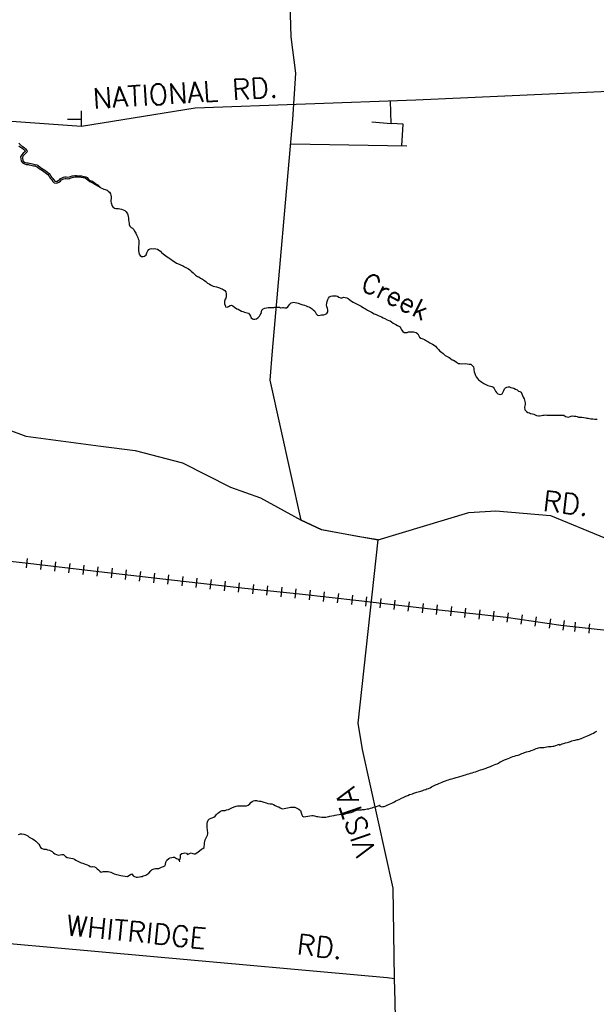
# Model space of a CAD drawing. Header units: feet. Extents: x 1615653 to 1618118, y 708897 to 711917.
# Tile 47 of 183: x 1618096.54 to 1618102.61, y 710520.9 to 710531.27. Entities that reach past the tile are written whole.
import ezdxf

# ---------------------------------------------------------------- set-up
doc = ezdxf.new("R2010")
doc.units = ezdxf.units.FT
doc.header["$LTSCALE"] = 20
doc.header["$MEASUREMENT"] = 0
for name, color, linetype in [('17_TRAIN_TRAKS', 254, 'Continuous'), ('35_INTERSTATE_ROADS', 130, 'Continuous'), ('36_MAJOR_ROADS', 130, 'Continuous'), ('37_MINOR_ROADS', 130, 'Continuous'), ('58_MAJOR_WATER', 170, 'Continuous'), ('59_WATER_NAMES', 130, 'Continuous'), ('ROAD-TEXT', 2, 'Continuous')]:
    doc.layers.add(name, color=color, linetype=linetype)
doc.styles.add('ROMANS', font='romans')
doc.styles.get("Standard").update_dxf_attribs({"font": 'simplex.shx'})

msp = doc.modelspace()

# ---------------------------------------------------------------- linework, layer by layer
at = {"layer": '17_TRAIN_TRAKS', "linetype": 'Continuous'}
for points in [[(1618095.82893, 710525.6333), (1618096.62608, 710525.54395), (1618097.36998, 710525.45765), (1618098.13698, 710525.36835), (1618098.90903, 710525.28205), (1618099.48728, 710525.2218), (1618100.11073, 710525.15155), (1618100.92793, 710525.0562), (1618101.66278, 710524.97495), (1618102.24203, 710524.89355)], [(1618096.6086, 710525.49559), (1618096.61974, 710525.59497)], [(1618096.75741, 710525.47838), (1618096.76894, 710525.57771)], [(1618096.90641, 710525.46109), (1618096.91794, 710525.56042)], [(1618097.05541, 710525.4438), (1618097.06694, 710525.54314)], [(1618097.20441, 710525.42652), (1618097.21594, 710525.52585)], [(1618097.35341, 710525.40923), (1618097.36494, 710525.50857)], [(1618097.50239, 710525.39189), (1618097.51395, 710525.49122)], [(1618097.65138, 710525.37455), (1618097.66295, 710525.47388)], [(1618097.80038, 710525.3572), (1618097.81194, 710525.45653)], [(1618097.94937, 710525.33985), (1618097.96093, 710525.43918)], [(1618098.09836, 710525.32251), (1618098.10993, 710525.42183)], [(1618098.24765, 710525.30567), (1618098.25875, 710525.40505)], [(1618098.39672, 710525.289), (1618098.40783, 710525.38838)], [(1618098.54579, 710525.27234), (1618098.5569, 710525.37172)], [(1618098.69486, 710525.25568), (1618098.70597, 710525.35506)], [(1618098.84393, 710525.23901), (1618098.85504, 710525.33839)], [(1618098.99345, 710525.22298), (1618099.00381, 710525.32244)], [(1618099.14264, 710525.20744), (1618099.153, 710525.3069)], [(1618099.29183, 710525.19189), (1618099.3022, 710525.29135)], [(1618099.44103, 710525.17635), (1618099.45139, 710525.27581)], [(1618099.5897, 710525.15994), (1618099.6009, 710525.25931)], [(1618099.73876, 710525.14314), (1618099.74996, 710525.24252)], [(1618099.88782, 710525.12635), (1618099.89901, 710525.22572)], [(1618100.03687, 710525.10955), (1618100.04807, 710525.20892)], [(1618100.1857, 710525.09246), (1618100.19729, 710525.19179)], [(1618100.33469, 710525.07508), (1618100.34628, 710525.1744)], [(1618100.48368, 710525.05769), (1618100.49526, 710525.15702)], [(1618100.63266, 710525.04031), (1618100.64425, 710525.13964)], [(1618100.78165, 710525.02293), (1618100.79324, 710525.12225)], [(1618100.93095, 710525.00556), (1618100.94194, 710525.10495)], [(1618101.08004, 710524.98907), (1618101.09103, 710525.08847)], [(1618101.22913, 710524.97259), (1618101.24012, 710525.07198)], [(1618101.37822, 710524.95611), (1618101.38921, 710525.0555)], [(1618101.52731, 710524.93962), (1618101.5383, 710525.03901)], [(1618101.67487, 710524.92276), (1618101.68879, 710525.02178)], [(1618101.82341, 710524.90188), (1618101.83733, 710525.00091)], [(1618101.97195, 710524.88101), (1618101.98587, 710524.98004)], [(1618102.12049, 710524.86013), (1618102.13441, 710524.95916)], [(1618102.26479, 710524.84083), (1618102.27871, 710524.93986)], [(1618102.39127, 710524.87448), (1618102.39671, 710524.92419)], [(1618102.24216, 710524.89078), (1618104.13169, 710524.68426), (1618107.54058, 710524.35329), (1618111.59716, 710523.99425), (1618112.5922, 710523.90871)], [(1618102.39127, 710524.87448), (1618102.38584, 710524.82478)], [(1618102.54039, 710524.85819), (1618102.53495, 710524.80848)], [(1618102.54039, 710524.85819), (1618102.54582, 710524.90789)]]:
    msp.add_lwpolyline(points, dxfattribs=at)
at = {"layer": '35_INTERSTATE_ROADS', "linetype": 'Continuous'}
for points in [[(1618100.71062, 710530.42631), (1618102.82549, 710530.51968)], [(1618098.38597, 710530.34097), (1618100.71062, 710530.42631)], [(1618097.18952, 710530.14719), (1618098.38597, 710530.34097)], [(1618095.76221, 710530.2496), (1618097.18952, 710530.14719)]]:
    msp.add_lwpolyline(points, dxfattribs=at)
at = {"layer": '36_MAJOR_ROADS', "linetype": 'Continuous'}
msp.add_lwpolyline([(1618095.22326, 710527.765), (1618096.11602, 710527.061), (1618096.60006, 710526.88475), (1618097.39306, 710526.77769), (1618097.75209, 710526.73324), (1618098.25152, 710526.60339), (1618098.75724, 710526.34625), (1618099.07316, 710526.2347), (1618099.50363, 710525.99981), (1618099.71265, 710525.9018), (1618100.3167, 710525.79131), (1618101.27088, 710526.07802), (1618101.55728, 710526.09661), (1618102.13107, 710526.04623), (1618102.71247, 710525.80994), (1618102.95352, 710525.70689), (1618103.90951, 710524.88996), (1618104.14094, 710524.86753)], dxfattribs=at)
at = {"layer": '37_MINOR_ROADS', "linetype": 'Continuous'}
for points in [[(1618099.41701, 710530.22027), (1618099.44622, 710530.70686), (1618099.39868, 710531.08933), (1618099.38121, 710531.68108), (1618099.30768, 710532.6573)], [(1618100.56568, 710529.94272), (1618100.57777, 710530.16825), (1618100.4506, 710530.17627), (1618100.444, 710530.41663)], [(1618097.18952, 710530.14719), (1618097.18798, 710530.31091)], [(1618097.18885, 710530.21994), (1618097.03884, 710530.21757)], [(1618099.20231, 710527.7821), (1618099.41701, 710530.22027)], [(1618100.24934, 710530.19332), (1618100.45306, 710530.17611)], [(1618099.39441, 710529.96362), (1618100.61882, 710529.94157)], [(1618100.09881, 710525.82661), (1618099.72036, 710525.89814), (1618099.50363, 710525.99981), (1618099.17519, 710527.47412), (1618099.20231, 710527.7821)], [(1618100.15155, 710523.58276), (1618100.10288, 710523.86002), (1618100.3167, 710525.79131), (1618100.09881, 710525.82661)], [(1618100.48689, 710521.17156), (1618100.47374, 710522.12377), (1618100.15155, 710523.58276)], [(1618095.41712, 710521.6308), (1618097.91277, 710521.40517)], [(1618097.91277, 710521.40517), (1618100.40842, 710521.17954)], [(1618100.40842, 710521.17954), (1618100.48689, 710521.17156)], [(1618100.49304, 710520.92866), (1618100.48689, 710521.17156)], [(1618100.6024, 710518.37546), (1618100.54153, 710518.6366), (1618100.49304, 710520.92866)]]:
    msp.add_lwpolyline(points, dxfattribs=at)
at = {"layer": '58_MAJOR_WATER', "linetype": 'Continuous'}
for points in [[(1618096.52778, 710529.94173), (1618096.54615, 710529.92829), (1618096.55899, 710529.91904), (1618096.57548, 710529.90695), (1618096.5862, 710529.89837), (1618096.59474, 710529.88677), (1618096.59514, 710529.88306), (1618096.5898, 710529.87698), (1618096.57386, 710529.86355), (1618096.5572, 710529.8463), (1618096.54618, 710529.82533), (1618096.54864, 710529.80562), (1618096.5519, 710529.78376), (1618096.56517, 710529.76229), (1618096.5878, 710529.75108), (1618096.60546, 710529.7457), (1618096.62423, 710529.74533), (1618096.63675, 710529.74261), (1618096.65355, 710529.73736), (1618096.6693, 710529.73363), (1618096.6823, 710529.73243), (1618096.6942, 710529.72963), (1618096.71083, 710529.72378), (1618096.72136, 710529.71951), (1618096.74265, 710529.70379), (1618096.75763, 710529.69049), (1618096.77612, 710529.68141), (1618096.79223, 710529.67207), (1618096.80496, 710529.66165), (1618096.81865, 710529.65048), (1618096.83314, 710529.63824), (1618096.84251, 710529.62691), (1618096.84924, 710529.61282), (1618096.86111, 710529.59825), (1618096.87073, 710529.5853), (1618096.88152, 710529.57103)], [(1618096.52788, 710529.968), (1618096.53963, 710529.95475), (1618096.55643, 710529.94245), (1618096.56928, 710529.9332), (1618096.58613, 710529.92085), (1618096.59893, 710529.9106), (1618096.61163, 710529.89335), (1618096.61338, 710529.8773), (1618096.60208, 710529.86445), (1618096.58583, 710529.85075), (1618096.57153, 710529.83595), (1618096.56423, 710529.82205), (1618096.56598, 710529.808), (1618096.56868, 710529.7899), (1618096.57743, 710529.77575), (1618096.59428, 710529.7674), (1618096.60823, 710529.76315), (1618096.62628, 710529.7628), (1618096.64123, 710529.75955), (1618096.65818, 710529.75425), (1618096.67213, 710529.75095), (1618096.68513, 710529.74975), (1618096.69913, 710529.74645), (1618096.71703, 710529.74015), (1618096.72998, 710529.7349), (1618096.75368, 710529.7174), (1618096.76748, 710529.70515), (1618096.78438, 710529.69685), (1618096.80223, 710529.6865), (1618096.81603, 710529.6752), (1618096.82983, 710529.66395), (1618096.84563, 710529.6506), (1618096.85738, 710529.6364), (1618096.86413, 710529.62225), (1618096.87493, 710529.609), (1618096.88473, 710529.5958), (1618096.89548, 710529.5816)], [(1618096.88287, 710529.56946), (1618096.90021, 710529.55144), (1618096.92773, 710529.54921), (1618096.94982, 710529.56038), (1618096.96559, 710529.56964), (1618096.97773, 710529.58233), (1618096.99076, 710529.58967), (1618097.00325, 710529.59304), (1618097.01496, 710529.59699), (1618097.02496, 710529.59677), (1618097.04316, 710529.59431), (1618097.06256, 710529.59657), (1618097.0641, 710529.59715)], [(1618096.89548, 710529.5816), (1618096.90823, 710529.56835), (1618096.92423, 710529.56705), (1618096.94143, 710529.57575), (1618096.95463, 710529.5835), (1618096.96688, 710529.5963), (1618096.98408, 710529.606), (1618096.99818, 710529.6098), (1618097.01228, 710529.61455), (1618097.02633, 710529.61425), (1618097.04333, 710529.61195), (1618097.05838, 710529.6137), (1618097.07353, 710529.61945), (1618097.08863, 710529.62415), (1618097.10368, 710529.6269), (1618097.11678, 710529.62965), (1618097.13078, 710529.6294), (1618097.14378, 710529.62715), (1618097.16078, 710529.62585), (1618097.17583, 710529.6256), (1618097.18883, 710529.62435), (1618097.20378, 710529.62005), (1618097.21673, 710529.6178), (1618097.23273, 710529.61355), (1618097.24758, 710529.60625), (1618097.25838, 710529.593), (1618097.27218, 710529.57975), (1618097.28908, 710529.5724), (1618097.30403, 710529.56815), (1618097.31983, 710529.55685), (1618097.33463, 710529.54455), (1618097.34753, 710529.5363), (1618097.36143, 710529.53005), (1618097.37818, 710529.5147), (1618097.39193, 710529.5004)], [(1618097.05824, 710529.59607), (1618097.08913, 710529.60935), (1618097.12003, 710529.6148), (1618097.16373, 710529.6166), (1618097.22738, 710529.60385), (1618097.25468, 710529.58205), (1618097.27653, 710529.56565), (1618097.31653, 710529.54385), (1618097.38568, 710529.5056), (1618097.38753, 710529.5056)], [(1618097.39193, 710529.5004), (1618097.40783, 710529.4921), (1618097.42373, 710529.4858), (1618097.43768, 710529.48055), (1618097.45758, 710529.47315), (1618097.47043, 710529.4649), (1618097.48223, 710529.4517), (1618097.49193, 710529.4365), (1618097.49568, 710529.4204), (1618097.49933, 710529.4033), (1618097.50003, 710529.38625), (1618097.49873, 710529.3692), (1618097.49848, 710529.3552), (1618097.50123, 710529.3421), (1618097.50298, 710529.32905), (1618097.50673, 710529.31395), (1618097.51748, 710529.29875), (1618097.53423, 710529.2854), (1618097.54918, 710529.28115), (1618097.56223, 710529.2799), (1618097.57723, 710529.2806), (1618097.59323, 710529.27835), (1618097.61018, 710529.273), (1618097.62713, 710529.2687), (1618097.64298, 710529.2594), (1618097.65873, 710529.24505), (1618097.67143, 710529.2268), (1618097.67723, 710529.2137), (1618097.67993, 710529.1976), (1618097.68163, 710529.18155), (1618097.68328, 710529.16245), (1618097.68593, 710529.1424), (1618097.68863, 710529.1273), (1618097.69133, 710529.1112), (1618097.69603, 710529.0941), (1618097.71283, 710529.08075), (1618097.72673, 710529.0745), (1618097.73853, 710529.06025), (1618097.74818, 710529.04205), (1618097.75988, 710529.0228), (1618097.76753, 710529.00365), (1618097.77328, 710528.9905), (1618097.78103, 710528.97635), (1618097.78678, 710528.9622), (1618097.79053, 710528.9471), (1618097.79118, 710528.92905), (1618097.79088, 710528.91105), (1618097.79058, 710528.897), (1618097.78938, 710528.884), (1618097.78903, 710528.86595), (1618097.78868, 710528.84695), (1618097.78743, 710528.83395), (1618097.79113, 710528.81685), (1618097.79583, 710528.8007), (1618097.80658, 710528.7865), (1618097.82148, 710528.7772), (1618097.83743, 710528.7749), (1618097.85153, 710528.77765), (1618097.86788, 710528.7944), (1618097.87623, 710528.8143), (1618097.88768, 710528.8371), (1618097.89598, 710528.851), (1618097.91013, 710528.85775), (1618097.92618, 710528.85945), (1618097.94318, 710528.85815), (1618097.95623, 710528.8599), (1618097.97223, 710528.85665), (1618097.98818, 710528.85335), (1618098.00198, 710528.84205), (1618098.02083, 710528.8307), (1618098.03163, 710528.81745), (1618098.04838, 710528.80215), (1618098.06318, 710528.79185), (1618098.07603, 710528.7826), (1618098.09093, 710528.7733), (1618098.10873, 710528.76195), (1618098.12848, 710528.7466), (1618098.14728, 710528.7322), (1618098.16408, 710528.7219), (1618098.18988, 710528.7064), (1618098.21573, 710528.6949), (1618098.23063, 710528.6886), (1618098.25248, 710528.6792), (1618098.27428, 710528.66675), (1618098.29618, 710528.65735), (1618098.31598, 710528.645), (1618098.32983, 710528.6347), (1618098.34458, 710528.6214), (1618098.36333, 710528.60405), (1618098.37613, 710528.5918), (1618098.38988, 710528.5785), (1618098.41073, 710528.5661), (1618098.42463, 710528.56085), (1618098.44343, 710528.54645), (1618098.46428, 710528.53605), (1618098.48303, 710528.5217), (1618098.49688, 710528.51245), (1618098.51663, 710528.49605), (1618098.53353, 710528.4887), (1618098.54938, 710528.4784), (1618098.56328, 710528.47115)], [(1618098.56328, 710528.47115), (1618098.57718, 710528.4649), (1618098.59208, 710528.4586), (1618098.61008, 710528.45525), (1618098.62303, 710528.45305), (1618098.64193, 710528.44465), (1618098.65588, 710528.4394), (1618098.66983, 710528.43515), (1618098.68268, 710528.4269), (1618098.69953, 710528.41655), (1618098.70928, 710528.40335), (1618098.71293, 710528.38325), (1618098.71368, 710528.3702), (1618098.71338, 710528.3532), (1618098.70908, 710528.33825), (1618098.70383, 710528.3253), (1618098.69648, 710528.3064), (1618098.69418, 710528.2904), (1618098.69693, 710528.27635), (1618098.70063, 710528.25825), (1618098.70538, 710528.24415), (1618098.72238, 710528.2428), (1618098.73748, 710528.24855), (1618098.75573, 710528.25925), (1618098.76983, 710528.262), (1618098.78273, 710528.25575), (1618098.79948, 710528.2404), (1618098.82523, 710528.2239), (1618098.83818, 710528.21965), (1618098.85603, 710528.21135), (1618098.87488, 710528.20095), (1618098.88883, 710528.1957), (1618098.90473, 710528.1894), (1618098.92073, 710528.1861), (1618098.93468, 710528.18285), (1618098.94863, 710528.1786), (1618098.95838, 710528.1654), (1618098.96908, 710528.14615), (1618098.97478, 710528.131), (1618098.98958, 710528.1177), (1618099.00253, 710528.1145), (1618099.01563, 710528.11625), (1618099.03273, 710528.11995), (1618099.05003, 710528.13465), (1618099.06428, 710528.1474), (1618099.07253, 710528.1603), (1618099.08083, 710528.1752), (1618099.08413, 710528.19215), (1618099.09048, 710528.21005), (1618099.10373, 710528.22285), (1618099.12193, 710528.23255), (1618099.13903, 710528.23625), (1618099.15408, 710528.23695), (1618099.17118, 710528.23965), (1618099.18418, 710528.23945), (1618099.20023, 710528.23815), (1618099.21428, 710528.2399), (1618099.22733, 710528.24065), (1618099.24133, 710528.2404), (1618099.25638, 710528.2411), (1618099.27038, 710528.24085), (1618099.27643, 710528.24175)], [(1618099.27365, 710528.24133), (1618099.28628, 710528.23355), (1618099.30538, 710528.2372), (1618099.31848, 710528.24), (1618099.33143, 710528.23575), (1618099.34743, 710528.23545), (1618099.36163, 710528.2452), (1618099.37398, 710528.26105), (1618099.38423, 710528.27485), (1618099.39748, 710528.28765), (1618099.41058, 710528.2914), (1618099.42668, 710528.29315), (1618099.44163, 710528.29085), (1618099.45663, 710528.2886), (1618099.47258, 710528.2833), (1618099.49843, 710528.2738), (1618099.52038, 710528.2674), (1618099.53828, 710528.26205), (1618099.55618, 710528.2547), (1618099.57113, 710528.2494), (1618099.58508, 710528.24415), (1618099.59998, 710528.2379), (1618099.61778, 710528.22555), (1618099.63158, 710528.21425), (1618099.64738, 710528.19995), (1618099.65513, 710528.18475), (1618099.65988, 710528.17065), (1618099.67468, 710528.15835), (1618099.68763, 710528.15515), (1618099.70373, 710528.15885), (1618099.71678, 710528.1596), (1618099.73083, 710528.16135), (1618099.74388, 710528.1621), (1618099.75998, 710528.16685), (1618099.77413, 710528.1736), (1618099.78348, 710528.19245), (1618099.78388, 710528.2135), (1618099.78113, 710528.22655), (1618099.77453, 710528.24875), (1618099.77178, 710528.2638), (1618099.77313, 710528.2828), (1618099.77848, 710528.30175), (1618099.78588, 710528.32165), (1618099.79318, 710528.33655), (1618099.80243, 710528.3494), (1618099.81763, 710528.35815), (1618099.83273, 710528.3629), (1618099.84673, 710528.36265), (1618099.85978, 710528.3624), (1618099.87278, 710528.36115), (1618099.88673, 710528.3569), (1618099.90158, 710528.3466), (1618099.91848, 710528.3393), (1618099.93453, 710528.342), (1618099.95063, 710528.3457), (1618099.96763, 710528.3444), (1618099.98558, 710528.3401), (1618099.99848, 710528.33185), (1618100.01628, 710528.3195), (1618100.03503, 710528.3051), (1618100.05093, 710528.2958), (1618100.07373, 710528.28335), (1618100.09358, 710528.273), (1618100.11643, 710528.26255), (1618100.13528, 710528.2522), (1618100.16003, 710528.2367), (1618100.18083, 710528.2243), (1618100.20263, 710528.2099), (1618100.22348, 710528.2005), (1618100.24533, 710528.19005), (1618100.27408, 710528.1725), (1618100.29293, 710528.16315), (1618100.31378, 710528.15275), (1618100.33173, 710528.1474), (1618100.34963, 710528.1391), (1618100.36648, 710528.13075), (1618100.38633, 710528.1214), (1618100.41018, 710528.1099), (1618100.42808, 710528.1016), (1618100.44103, 710528.09735), (1618100.45483, 710528.08605), (1618100.47168, 710528.07475), (1618100.48753, 710528.06545), (1618100.50243, 710528.05815), (1618100.51828, 710528.04985), (1618100.53418, 710528.04255), (1618100.54808, 710528.03425), (1618100.55573, 710528.0161), (1618100.56248, 710528.00195), (1618100.57423, 710527.9867), (1618100.58808, 710527.97645), (1618100.60713, 710527.9761), (1618100.62013, 710527.97585), (1618100.63423, 710527.9806), (1618100.64828, 710527.98135), (1618100.66133, 710527.9831), (1618100.67433, 710527.9819), (1618100.68938, 710527.9816), (1618100.70233, 710527.97835), (1618100.71733, 710527.9761), (1618100.73208, 710527.9628)], [(1618100.73208, 710527.9628), (1618100.74083, 710527.9466), (1618100.75043, 710527.9254), (1618100.76633, 710527.9161), (1618100.78623, 710527.9087), (1618100.80413, 710527.90135), (1618100.82588, 710527.88695), (1618100.83978, 710527.8797), (1618100.85858, 710527.8663), (1618100.87543, 710527.858), (1618100.88838, 710527.85175), (1618100.90518, 710527.8404), (1618100.92003, 710527.83015), (1618100.93373, 710527.81385), (1618100.94948, 710527.79655), (1618100.96418, 710527.78025), (1618100.98198, 710527.7669), (1618100.99978, 710527.75455), (1618101.02148, 710527.7341), (1618101.04228, 710527.7227), (1618101.06308, 710527.7103), (1618101.07798, 710527.702), (1618101.09478, 710527.6887), (1618101.10968, 710527.6834), (1618101.12553, 710527.6731), (1618101.14038, 710527.6628), (1618101.16118, 710527.6494), (1618101.17513, 710527.64715), (1618101.19218, 710527.64585), (1618101.23828, 710527.647), (1618101.25428, 710527.6447), (1618101.27328, 710527.64335), (1618101.29128, 710527.641), (1618101.30803, 710527.6257), (1618101.31978, 710527.61245), (1618101.32343, 710527.59335), (1618101.32423, 710527.5803), (1618101.32788, 710527.5612), (1618101.33458, 710527.54405), (1618101.34218, 710527.52285), (1618101.34993, 710527.5077), (1618101.36163, 710527.49045), (1618101.37438, 710527.4762), (1618101.39418, 710527.4618), (1618101.40698, 710527.45155), (1618101.42778, 710527.43815), (1618101.44273, 710527.43185), (1618101.45858, 710527.42355), (1618101.47248, 710527.4173), (1618101.48648, 710527.41405), (1618101.49943, 710527.4098), (1618101.51238, 710527.40655), (1618101.52623, 710527.3983), (1618101.53903, 710527.385), (1618101.54678, 710527.36985), (1618101.55253, 710527.3557), (1618101.56228, 710527.3425), (1618101.57708, 710527.3302), (1618101.59103, 710527.32495), (1618101.60503, 710527.3237), (1618101.62213, 710527.3274), (1618101.63258, 710527.34925), (1618101.63983, 710527.36315), (1618101.64613, 710527.38005), (1618101.65643, 710527.3929), (1618101.67058, 710527.40065), (1618101.68668, 710527.4044), (1618101.70063, 710527.4011), (1618101.71358, 710527.3959), (1618101.73253, 710527.3925), (1618101.74553, 710527.3893), (1618101.76433, 710527.3779), (1618101.77923, 710527.37065), (1618101.79503, 710527.3583), (1618101.80798, 710527.3531), (1618101.82388, 710527.3478), (1618101.83058, 710527.3296), (1618101.83723, 710527.31045), (1618101.84393, 710527.2933), (1618101.85263, 710527.2751), (1618101.85838, 710527.261), (1618101.86213, 710527.2469), (1618101.86488, 710527.2328), (1618101.86358, 710527.2178), (1618101.86033, 710527.20385), (1618101.85703, 710527.18885), (1618101.86253, 710527.1597), (1618101.87823, 710527.1434), (1618101.89413, 710527.1341), (1618101.90903, 710527.1278), (1618101.92193, 710527.12255), (1618101.94088, 710527.1182), (1618101.95488, 710527.11495), (1618101.96978, 710527.10965), (1618101.98568, 710527.10035), (1618102.00363, 710527.09705), (1618102.01768, 710527.0988), (1618102.03578, 710527.10245), (1618102.05183, 710527.10315), (1618102.06493, 710527.10595), (1618102.07898, 710527.1067)], [(1618102.07898, 710527.1067), (1618102.09293, 710527.1044), (1618102.11098, 710527.1041), (1618102.12498, 710527.10385), (1618102.15403, 710527.1033), (1618102.17108, 710527.104), (1618102.18513, 710527.10575), (1618102.27128, 710527.1052), (1618102.27333, 710527.10515)], [(1618102.27333, 710527.10515), (1618102.29028, 710527.092), (1618102.30818, 710527.0857), (1618102.32113, 710527.08445), (1618102.34028, 710527.09115), (1618102.36033, 710527.0958), (1618102.38033, 710527.09545), (1618102.39833, 710527.09415), (1618102.41228, 710527.0899), (1618102.42818, 710527.0846), (1618102.44513, 710527.0833), (1618102.46213, 710527.083), (1618102.48408, 710527.0796), (1618102.50308, 710527.0773), (1618102.51598, 710527.07305), (1618102.52998, 710527.0718), (1618102.55688, 710527.0663), (1618102.57988, 710527.0649), (1618102.59883, 710527.0616), (1618102.62383, 710527.06215)], [(1618102.22645, 710523.62918), (1618102.24178, 710523.6359), (1618102.25488, 710523.6427), (1618102.26998, 710523.64745), (1618102.28913, 710523.6541), (1618102.30613, 710523.6558), (1618102.32223, 710523.66055), (1618102.34438, 710523.6682), (1618102.35748, 710523.67395), (1618102.37053, 710523.67675), (1618102.39163, 710523.6814), (1618102.41373, 710523.687), (1618102.42778, 710523.68975), (1618102.44288, 710523.6945), (1618102.45598, 710523.6993), (1618102.47108, 710523.70605), (1618102.48723, 710523.71275), (1618102.50533, 710523.72045), (1618102.52248, 710523.72715), (1618102.54668, 710523.73875), (1618102.56783, 710523.7474), (1618102.58503, 710523.75615), (1618102.59913, 710523.7639), (1618102.61933, 710523.77455)], [(1618100.32303, 710522.99307), (1618100.35168, 710522.97895), (1618100.36473, 710522.98075), (1618100.37983, 710522.98345), (1618100.39598, 710522.9902), (1618100.41013, 710522.99595), (1618100.42523, 710523.0017), (1618100.44343, 710523.00935), (1618100.45958, 710523.0161), (1618100.47273, 710523.02285), (1618100.48588, 710523.03065), (1618100.50313, 710523.04035), (1618100.52028, 710523.04805), (1618100.53548, 710523.0568), (1618100.55973, 710523.06935), (1618100.57893, 710523.07805), (1618100.59308, 710523.0848), (1618100.60723, 710523.08955), (1618100.62643, 710523.0982), (1618100.64663, 710523.10785), (1618100.66373, 710523.11255), (1618100.67683, 710523.11635), (1618100.68993, 710523.1211), (1618100.71113, 710523.12875), (1618100.72423, 710523.1325), (1618100.73733, 710523.1353), (1618100.76353, 710523.1438), (1618100.78773, 710523.1524), (1618100.80083, 710523.15615), (1618100.81593, 710523.1609), (1618100.82908, 710523.16665), (1618100.84523, 710523.1734), (1618100.86238, 710523.1801), (1618100.87858, 710523.1888), (1618100.89878, 710523.19945), (1618100.91903, 710523.2091), (1618100.94023, 710523.21775), (1618100.95638, 710523.2245), (1618100.97353, 710523.2302), (1618100.98868, 710523.2379), (1618101.00483, 710523.24465), (1618101.02503, 710523.2533), (1618101.04318, 710523.25895), (1618101.05733, 710523.2647), (1618101.07443, 710523.2694), (1618101.09258, 710523.2751), (1618101.11573, 710523.2817), (1618101.13788, 710523.2873), (1618101.16408, 710523.29485), (1618101.17718, 710523.2986), (1618101.20033, 710523.3062), (1618101.22048, 710523.31185), (1618101.23658, 710523.31555), (1618101.25473, 710523.32225), (1618101.27188, 710523.32795), (1618101.28898, 710523.33265), (1618101.30713, 710523.33835), (1618101.32228, 710523.34405), (1618101.34038, 710523.34875), (1618101.35958, 710523.3554), (1618101.37673, 710523.3621), (1618101.39383, 710523.3668), (1618101.41298, 710523.3735), (1618101.43318, 710523.38015), (1618101.45333, 710523.38675), (1618101.46948, 710523.3945), (1618101.49973, 710523.40495), (1618101.52093, 710523.4136), (1618101.53908, 710523.4203), (1618101.55628, 710523.427), (1618101.56933, 710523.43075), (1618101.58253, 710523.43855), (1618101.59978, 710523.45125), (1618101.61293, 710523.458), (1618101.62708, 710523.46375), (1618101.64728, 710523.4734), (1618101.66648, 710523.4821), (1618101.68563, 710523.48775), (1618101.70378, 710523.49545), (1618101.71793, 710523.5002), (1618101.73308, 710523.50795), (1618101.75123, 710523.5126), (1618101.76833, 710523.5183), (1618101.78948, 710523.52395), (1618101.80258, 710523.5277), (1618101.81568, 710523.5325), (1618101.82983, 710523.53925), (1618101.84398, 710523.545), (1618101.85913, 710523.55075), (1618101.87828, 710523.5564), (1618101.89638, 710523.56205), (1618101.91253, 710523.5668), (1618101.92763, 710523.57255), (1618101.94273, 710523.57625), (1618101.95993, 710523.58295), (1618101.97913, 710523.59265), (1618101.99323, 710523.5974), (1618102.00633, 710523.60115), (1618102.01938, 710523.6029), (1618102.03243, 710523.6027), (1618102.04543, 710523.60245)], [(1618102.04543, 710523.60245), (1618102.06048, 710523.6042), (1618102.07458, 710523.60695), (1618102.09263, 710523.6096), (1618102.10973, 710523.6133), (1618102.12583, 710523.615), (1618102.13983, 710523.61475), (1618102.15488, 710523.6165), (1618102.16798, 710523.61825), (1618102.22656, 710523.63825), (1618102.22648, 710523.64025)], [(1618098.21623, 710522.41341), (1618098.22743, 710522.42845), (1618098.22973, 710522.44445), (1618098.23203, 710522.4584), (1618098.23233, 710522.47545), (1618098.24553, 710522.48625), (1618098.26168, 710522.49195), (1618098.27673, 710522.4937), (1618098.29368, 710522.48935), (1618098.30448, 710522.47615), (1618098.32473, 710522.4888), (1618098.34288, 710522.4935), (1618098.36083, 710522.48815), (1618098.37478, 710522.4839), (1618098.38778, 710522.48365), (1618098.40503, 710522.49435), (1618098.41823, 710522.50615), (1618098.43148, 710522.5169), (1618098.45278, 710522.53155), (1618098.46798, 710522.5393), (1618098.48118, 710522.5511), (1618098.48248, 710522.5661), (1618098.48373, 710522.5791), (1618098.48508, 710522.5991), (1618098.48638, 710522.6141), (1618098.49268, 710522.63005), (1618098.49798, 710522.64495), (1618098.50733, 710522.66485), (1618098.51563, 710522.6807), (1618098.51993, 710522.69565), (1618098.51823, 710522.71275), (1618098.51648, 710522.7258), (1618098.51473, 710522.73985), (1618098.51203, 710522.7549), (1618098.51228, 710522.76995), (1618098.51258, 710522.78595), (1618098.51288, 710522.803), (1618098.51623, 710522.82095), (1618098.52158, 710522.8399), (1618098.53583, 710522.8517), (1618098.55298, 710522.8584), (1618098.56608, 710522.86215), (1618098.58128, 710522.8699), (1618098.59548, 710522.87965), (1618098.61178, 710522.8964), (1618098.62408, 710522.9112), (1618098.63728, 710522.91995), (1618098.65453, 710522.9327), (1618098.67173, 710522.9394), (1618098.68578, 710522.94115), (1618098.70078, 710522.93985), (1618098.71793, 710522.94555), (1618098.73608, 710522.95225), (1618098.75118, 710522.957), (1618098.77243, 710522.9676), (1618098.79668, 710522.9792), (1618098.81883, 710522.9858), (1618098.83393, 710522.98955), (1618098.84998, 710522.98925), (1618098.86503, 710522.98995), (1618098.87803, 710522.99075), (1618098.89908, 710522.99035), (1618098.91313, 710522.9901), (1618098.92613, 710522.99085), (1618098.94428, 710522.99655), (1618098.96158, 710523.01025), (1618098.97388, 710523.02505), (1618098.98808, 710523.03585), (1618099.00123, 710523.0416), (1618099.01633, 710523.04535), (1618099.03133, 710523.04405), (1618099.04433, 710523.0428), (1618099.06528, 710523.03845), (1618099.07828, 710523.0372), (1618099.11118, 710523.0276), (1618099.13308, 710523.02015), (1618099.15298, 710523.0128), (1618099.17498, 710523.0094), (1618099.19498, 710523.009), (1618099.21198, 710523.0047), (1618099.23078, 710522.99235), (1618099.25063, 710522.98295), (1618099.26758, 710522.97765), (1618099.28243, 710522.96935), (1618099.29533, 710522.9611), (1618099.31128, 710522.9588), (1618099.32538, 710522.96055), (1618099.34048, 710522.9653), (1618099.35858, 710522.97), (1618099.37568, 710522.97265), (1618099.39073, 710522.9744), (1618099.40378, 710522.97515), (1618099.41783, 710522.9749), (1618099.43783, 710522.97355), (1618099.45078, 710522.9693), (1618099.46463, 710522.96105), (1618099.47853, 710522.95375), (1618099.49533, 710522.94045), (1618099.50388, 710522.91425), (1618099.51148, 710522.89305), (1618099.51923, 710522.8799)], [(1618099.51923, 710522.8799), (1618099.53318, 710522.8736), (1618099.55123, 710522.8763), (1618099.57338, 710522.8809), (1618099.59348, 710522.88455), (1618099.61458, 710522.88815), (1618099.62863, 710522.8889), (1618099.64558, 710522.8846), (1618099.66553, 710522.87825), (1618099.67848, 710522.876), (1618099.69748, 710522.87265), (1618099.72048, 710522.8702), (1618099.73448, 710522.86895), (1618099.75048, 710522.86865), (1618099.76358, 710522.87145), (1618099.77763, 710522.8732), (1618099.79373, 710522.8759), (1618099.80683, 710522.87965), (1618099.82588, 710522.88235), (1618099.84998, 710522.8859), (1618099.86308, 710522.88965), (1618099.88118, 710522.89335), (1618099.90233, 710522.89795), (1618099.93343, 710522.9014), (1618099.95753, 710522.90195), (1618099.97768, 710522.9086), (1618099.99178, 710522.91235), (1618100.00988, 710522.91705), (1618100.02998, 710522.9197), (1618100.04713, 710522.9264), (1618100.06333, 710522.9351), (1618100.08043, 710522.9398), (1618100.09658, 710522.94555), (1618100.11063, 710522.9463), (1618100.12368, 710522.94705), (1618100.13868, 710522.9478), (1618100.15178, 710522.95055), (1618100.17083, 710522.9522), (1618100.18493, 710522.95595), (1618100.19898, 710522.9577), (1618100.21508, 710522.9594), (1618100.23418, 710522.9651), (1618100.25333, 710522.96975), (1618100.26648, 710522.9765), (1618100.28358, 710522.9802), (1618100.29663, 710522.983), (1618100.31383, 710522.9897), (1618100.33198, 710522.99635), (1618100.33498, 710522.9973)], [(1618096.52293, 710522.6889), (1618096.54313, 710522.69555), (1618096.55813, 710522.69425), (1618096.57908, 710522.6909), (1618096.59208, 710522.68765), (1618096.60793, 710522.68035), (1618096.62083, 710522.6721), (1618096.63663, 710522.66075), (1618096.64953, 710522.6525), (1618096.67038, 710522.6421), (1618096.68818, 710522.6308), (1618096.70798, 710522.6164), (1618096.72568, 710522.59805), (1618096.73943, 710522.58475), (1618096.74913, 710522.56755), (1618096.75588, 710522.5514), (1618096.77168, 710522.5391), (1618096.79063, 710522.53375), (1618096.81363, 710522.5313), (1618096.83058, 710522.527), (1618096.85153, 710522.5216), (1618096.87828, 710522.5071), (1618096.89213, 710522.4958), (1618096.90688, 710522.4825), (1618096.92278, 710522.4752), (1618096.94273, 710522.46985), (1618096.96383, 710522.47245), (1618096.98188, 710522.47515), (1618096.99893, 710522.47585), (1618097.01963, 710522.4564), (1618097.03548, 710522.4461), (1618097.05743, 710522.4407), (1618097.07643, 710522.43835), (1618097.09638, 710522.434), (1618097.11428, 710522.42665), (1618097.12913, 710522.41735), (1618097.14198, 710522.4091), (1618097.15488, 710522.40185), (1618097.17083, 710522.39655), (1618097.18473, 710522.3903), (1618097.20273, 710522.38695), (1618097.22753, 710522.3755), (1618097.24743, 710522.3681), (1618097.26433, 710522.3598), (1618097.27818, 710522.35155), (1618097.29518, 710522.3482), (1618097.30823, 710522.349), (1618097.32423, 710522.3477), (1618097.33908, 710522.3384), (1618097.35388, 710522.3261), (1618097.36768, 710522.31385), (1618097.37943, 710522.2996), (1618097.39433, 710522.2913), (1618097.42048, 710522.29685), (1618097.43453, 710522.2986), (1618097.44758, 710522.29935), (1618097.46758, 710522.298), (1618097.48153, 710522.2947), (1618097.49748, 710522.29045), (1618097.51143, 710522.28415), (1618097.53328, 710522.27375), (1618097.55718, 710522.2663)], [(1618097.55718, 710522.2663), (1618097.57318, 710522.264), (1618097.58713, 710522.25975), (1618097.60108, 710522.2565), (1618097.62503, 710522.25105), (1618097.64803, 710522.2486), (1618097.67203, 710522.24615), (1618097.68618, 710522.25395), (1618097.70543, 710522.2656), (1618097.71958, 710522.27135), (1618097.73123, 710522.2511), (1618097.74713, 710522.2448), (1618097.76508, 710522.23945), (1618097.77808, 710522.23825), (1618097.79818, 710522.2419), (1618097.81323, 710522.2436), (1618097.82633, 710522.24635), (1618097.83948, 710522.25215), (1618097.86468, 710522.2607), (1618097.87778, 710522.2665), (1618097.89908, 710522.2801), (1618097.91958, 710522.3038), (1618097.93288, 710522.3186), (1618097.95308, 710522.32725), (1618097.96713, 710522.329), (1618097.98113, 710522.3277), (1618098.00223, 710522.33035), (1618098.01638, 710522.3371), (1618098.03048, 710522.34185), (1618098.05268, 710522.34945), (1618098.06583, 710522.35825), (1618098.07413, 710522.3731), (1618098.07558, 710522.39715), (1618098.08898, 710522.41695), (1618098.10933, 710522.4346), (1618098.12348, 710522.44135), (1618098.13858, 710522.4461), (1618098.15468, 710522.4498), (1618098.16773, 710522.44855), (1618098.18753, 710522.4362), (1618098.20543, 710522.42885), (1618098.21618, 710522.4136), (1618098.21993, 710522.40055), (1618098.21993, 710522.39955)]]:
    msp.add_lwpolyline(points, dxfattribs=at)

# ---------------------------------------------------------------- texts
at = {"layer": '59_WATER_NAMES', "linetype": 'Continuous'}
msp.add_text('Creek', height=0.2, rotation=333, dxfattribs=at).set_placement((1618100.11801, 710528.43676))
at = {"layer": 'ROAD-TEXT', "style": 'ROMANS'}
msp.add_text('NATIONAL RD.', height=0.216, rotation=3.589562, dxfattribs=at).set_placement((1618097.31171, 710530.33193))
at = {"layer": 'ROAD-TEXT'}
for s, rotation, p in [('RD.', 353.501522, (1618102.04402, 710526.09673)), ('VISTA', 108.431505, (1618100.29534, 710522.50049)), ('WHITRIDGE', 354.420517, (1618097.01788, 710521.62721)), ('RD.', 353.658848, (1618099.44956, 710521.42598))]:
    msp.add_text(s, height=0.216, rotation=rotation, dxfattribs=at).set_placement(p)

doc.saveas('drawing.dxf')
